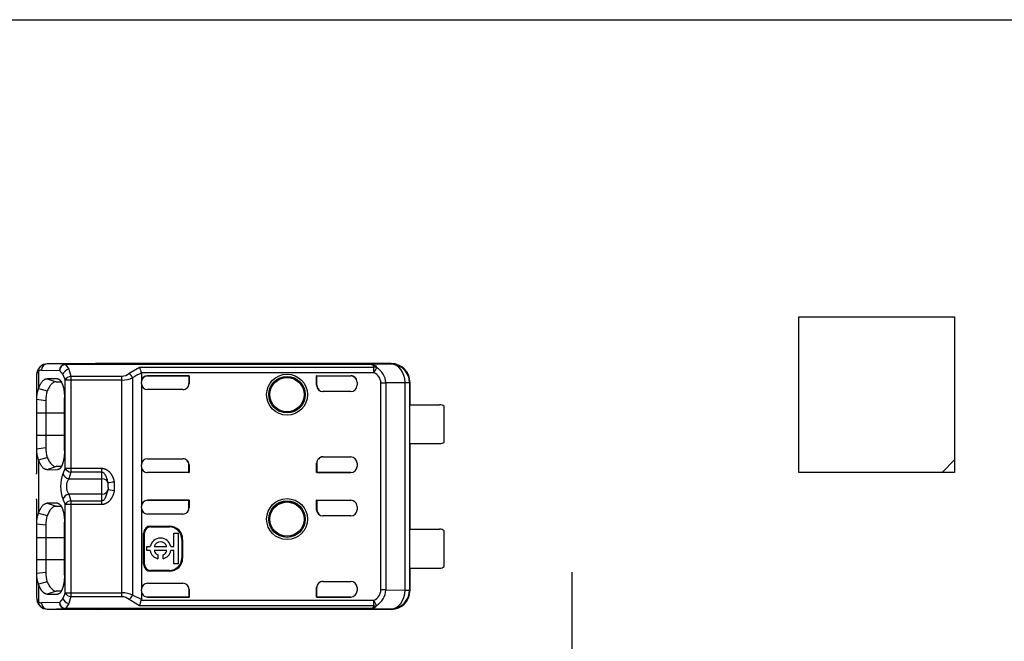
# Model space of a CAD drawing. Header units: millimetres. Extents: x 7 to 819, y 15 to 587.
# Tile 40 of 45: x 494 to 526, y 435 to 455. Entities that reach past the tile are written whole.
import ezdxf
from ezdxf.enums import TextEntityAlignment as Align
from ezdxf.lldxf.tags import DXFTag

# ---------------------------------------------------------------- set-up
doc = ezdxf.new("R2010")
doc.units = ezdxf.units.MM
doc.layers.add('Default', color=7, linetype='Continuous')
doc.layers.add('RECLED_173X50MM_', color=7, linetype='Continuous')
doc.styles.add('SEACAD_Arial', font='arial.ttf')
tags = doc.linetypes.add('CENTER2', pattern=[28.575, 19.05, -3.175, 3.175, -3.175]).pattern_tags.tags
tags[10:11] = [DXFTag(74, 4), DXFTag(75, 0), DXFTag(340, '0'), DXFTag(46, 0.0), DXFTag(50, 0.0), DXFTag(44, 0.0), DXFTag(45, 0.0)]
tags[8:9] = [DXFTag(74, 4), DXFTag(75, 0), DXFTag(340, '0'), DXFTag(46, 0.0), DXFTag(50, 0.0), DXFTag(44, 0.0), DXFTag(45, 0.0)]
tags[6:7] = [DXFTag(74, 4), DXFTag(75, 0), DXFTag(340, '0'), DXFTag(46, 0.0), DXFTag(50, 0.0), DXFTag(44, 0.0), DXFTag(45, 0.0)]
tags[4:5] = [DXFTag(74, 4), DXFTag(75, 0), DXFTag(340, '0'), DXFTag(46, 0.0), DXFTag(50, 0.0), DXFTag(44, 0.0), DXFTag(45, 0.0)]
doc.dimstyles.new('ISO', dxfattribs={"dimtxt": 3.5, "dimasz": 3.5, "dimexe": 1.75, "dimexo": 0, "dimgap": 0.875, "dimtad": 1, "dimtxsty": 'SEACAD_Arial', "dimblk1": '_SE_FILLED', "dimblk2": '_SE_FILLED', "dimsah": 1, "dimcen": 1.75, "dimadec": 0, "dimazin": 0, "dimtfac": 0.5, "dimtdec": 3, "dimtmove": 0, "dimatfit": 3, "dimfxl": 1, "dimarcsym": 0})

# ---------------------------------------------------------------- blocks, each defined once
blk = doc.blocks.new('SEANNOT_GROUP59')
at = {"layer": 'Default', "color": 7, "linetype": 'CENTER2'}
for p, q in [((511.949, 436.816), (511.949, 422.816)), ((518.949, 429.816), (504.949, 429.816))]:
    blk.add_line(p, q, dxfattribs=at)
blk = doc.blocks.new('SE5')
at = {"layer": 'RECLED_173X50MM_', "color": 7, "linetype": 'Continuous'}
for p, q in [((489.249, 454.566), (661.449, 454.566)), ((519.249, 445.016), (524.249, 445.016)), ((519.249, 440.016), (519.249, 445.016)), ((524.249, 445.016), (524.249, 440.416)), ((495.673, 443.492), (495.092, 443.506)), ((496.699, 443.506), (495.092, 443.506)), ((495.673, 443.492), (505.461, 443.492)), ((495.673, 443.492), (495.673, 443.487)), ((495.673, 443.488), (495.78, 443.331)), ((505.461, 443.487), (495.673, 443.487)), ((495.78, 443.333), (495.853, 443.107)), ((496.692, 443.506), (496.699, 443.506)), ((506.149, 443.516), (496.699, 443.516)), ((496.699, 443.516), (496.699, 443.506)), ((497.72, 443.202), (498.052, 443.401)), ((498.052, 443.401), (505.589, 443.401)), ((506.133, 443.499), (505.461, 443.492)), ((505.461, 443.487), (505.461, 443.492)), ((505.589, 443.222), (505.589, 443.401)), ((505.67, 443.377), (505.675, 443.386)), ((506.133, 443.499), (506.149, 443.516)), ((494.749, 443.11), (494.749, 442.356)), ((494.81, 443.265), (494.81, 442.71)), ((494.904, 443.306), (495.485, 443.292)), ((495.094, 443.028), (495.376, 442.928)), ((495.422, 443.026), (495.094, 443.028)), ((495.484, 443.292), (495.591, 443.165)), ((495.591, 443.165), (495.665, 442.981)), ((495.853, 443.107), (497.493, 443.107)), ((495.853, 443.107), (495.853, 442.981)), ((497.493, 442.981), (497.493, 443.107)), ((497.833, 443.059), (497.833, 436.072)), ((505.589, 443.222), (498.114, 443.222)), ((498.116, 443.203), (498.116, 442.921)), ((499.649, 443.121), (498.316, 443.121)), ((498.316, 443.121), (498.316, 443.12)), ((498.316, 443.12), (499.642, 443.12)), ((499.642, 443.12), (499.649, 443.121)), ((499.642, 443.12), (499.642, 442.869)), ((499.649, 443.121), (499.649, 442.876)), ((503.749, 442.816), (503.749, 443.121)), ((503.749, 443.121), (504.849, 443.121)), ((503.756, 443.12), (503.749, 443.121)), ((503.756, 442.816), (503.756, 443.12)), ((503.756, 443.12), (504.849, 443.12)), ((504.849, 443.12), (504.849, 443.121)), ((494.809, 442.708), (495.091, 442.636)), ((495.377, 442.928), (495.535, 442.927)), ((495.665, 440.15), (495.665, 442.981)), ((495.853, 442.981), (495.665, 442.981)), ((497.493, 442.981), (495.853, 442.981)), ((495.853, 442.981), (495.853, 440.15)), ((497.493, 436.15), (497.493, 442.981)), ((498.116, 442.876), (498.116, 442.921)), ((498.116, 442.876), (498.116, 440.255)), ((498.116, 442.876), (498.116, 442.875)), ((499.642, 442.869), (499.649, 442.876)), ((503.749, 442.816), (503.756, 442.816)), ((505.049, 442.921), (505.049, 442.816)), ((505.817, 436.239), (505.817, 442.892)), ((506.592, 442.898), (505.97, 442.893)), ((505.97, 442.893), (505.97, 436.238)), ((506.733, 442.899), (506.592, 442.899)), ((506.592, 436.233), (506.592, 442.899)), ((506.733, 442.899), (506.734, 442.901)), ((506.733, 442.899), (506.733, 436.232)), ((506.749, 442.916), (506.734, 442.916)), ((506.734, 442.916), (506.734, 442.901)), ((506.749, 442.916), (506.749, 442.191)), ((495.644, 440.716), (495.644, 442.416)), ((499.449, 442.676), (498.316, 442.676)), ((504.849, 442.616), (503.949, 442.616)), ((494.749, 442.356), (494.749, 441.916)), ((495.048, 442.317), (494.75, 442.356)), ((495.048, 442.317), (495.048, 441.916)), ((506.747, 440.941), (506.747, 442.191)), ((506.747, 442.191), (507.699, 442.191)), ((507.849, 440.991), (507.849, 442.141)), ((495.048, 441.916), (494.749, 441.916)), ((494.749, 441.916), (494.749, 441.216)), ((495.644, 441.916), (495.048, 441.916)), ((495.048, 441.916), (495.048, 441.216)), ((494.749, 441.216), (494.749, 440.775)), ((494.749, 441.216), (495.048, 441.216)), ((495.048, 441.216), (495.048, 440.814)), ((495.048, 441.216), (495.644, 441.216)), ((494.75, 440.775), (495.048, 440.814)), ((506.747, 440.941), (507.699, 440.941)), ((506.749, 440.941), (506.749, 438.191)), ((494.749, 440.776), (494.749, 439.986)), ((494.809, 440.424), (495.091, 440.496)), ((503.949, 440.516), (504.849, 440.516)), ((494.81, 440.422), (494.81, 438.709)), ((495.376, 440.203), (495.094, 440.103)), ((495.536, 440.204), (495.377, 440.203)), ((498.116, 440.21), (498.116, 440.255)), ((498.116, 440.21), (498.116, 438.921)), ((498.316, 440.455), (499.449, 440.455)), ((499.642, 440.011), (499.642, 440.262)), ((499.642, 440.262), (499.649, 440.255)), ((499.649, 440.255), (499.649, 440.01)), ((503.749, 440.01), (503.749, 440.316)), ((503.756, 440.316), (503.749, 440.316)), ((503.756, 440.316), (503.756, 440.011)), ((505.049, 440.316), (505.049, 440.21)), ((524.249, 440.416), (523.849, 440.016)), ((524.249, 440.416), (524.249, 440.016)), ((494.75, 439.96), (494.749, 439.986)), ((495.093, 440.103), (495.422, 440.106)), ((495.665, 440.15), (495.597, 439.976)), ((495.665, 440.15), (495.853, 440.15)), ((495.853, 440.024), (495.785, 439.811)), ((495.853, 440.15), (496.849, 440.15)), ((495.853, 440.15), (495.853, 440.024)), ((496.849, 440.024), (495.853, 440.024)), ((496.849, 440.024), (496.849, 440.15)), ((496.849, 439.812), (496.849, 440.024)), ((498.316, 440.011), (498.316, 440.01)), ((499.642, 440.011), (498.316, 440.011)), ((499.649, 440.01), (498.316, 440.01)), ((499.642, 440.011), (499.649, 440.01)), ((503.756, 440.011), (503.749, 440.01)), ((504.849, 440.01), (503.749, 440.01)), ((503.756, 440.011), (504.849, 440.011)), ((504.849, 440.01), (504.849, 440.011)), ((523.849, 440.016), (519.249, 440.016)), ((524.249, 440.016), (523.849, 440.016)), ((495.785, 439.812), (496.849, 439.812)), ((496.849, 439.319), (496.849, 439.812)), ((497.049, 439.554), (497.046, 439.677)), ((497.048, 439.537), (497.049, 439.454)), ((497.049, 439.537), (497.049, 439.554)), ((497.243, 439.707), (497.243, 439.424)), ((495.785, 439.32), (495.853, 439.107)), ((496.849, 439.319), (495.785, 439.319)), ((496.849, 439.107), (496.849, 439.319)), ((496.978, 439.23), (497.046, 439.454)), ((497.243, 439.424), (497.046, 439.454)), ((494.749, 439.145), (494.75, 439.171)), ((494.749, 439.145), (494.749, 438.356)), ((495.094, 439.028), (495.376, 438.928)), ((495.422, 439.026), (495.094, 439.028)), ((495.377, 438.928), (495.535, 438.927)), ((495.597, 439.155), (495.665, 438.981)), ((495.665, 436.15), (495.665, 438.981)), ((495.853, 438.981), (495.665, 438.981)), ((495.853, 439.107), (495.853, 438.981)), ((495.853, 439.107), (496.849, 439.107)), ((496.849, 438.981), (495.853, 438.981)), ((495.853, 438.981), (495.853, 436.15)), ((496.849, 438.981), (496.849, 439.107)), ((498.116, 438.876), (498.116, 438.921)), ((499.649, 439.121), (498.316, 439.121)), ((498.316, 439.121), (498.316, 439.12)), ((498.316, 439.12), (499.642, 439.12)), ((499.642, 439.12), (499.649, 439.121)), ((499.642, 438.869), (499.642, 439.12)), ((499.649, 439.121), (499.649, 438.876)), ((503.749, 438.816), (503.749, 439.121)), ((503.749, 439.121), (504.849, 439.121)), ((503.756, 439.12), (503.749, 439.121)), ((503.756, 439.12), (503.756, 438.816)), ((503.756, 439.12), (504.849, 439.12)), ((504.849, 439.12), (504.849, 439.121)), ((505.049, 438.921), (505.049, 438.816)), ((494.809, 438.707), (495.091, 438.636)), ((498.116, 438.876), (498.116, 436.255)), ((499.449, 438.676), (498.316, 438.676)), ((499.642, 438.869), (499.649, 438.876)), ((503.749, 438.816), (503.756, 438.816)), ((504.849, 438.616), (503.949, 438.616)), ((494.749, 438.356), (494.749, 437.916)), ((495.048, 438.317), (494.75, 438.356)), ((495.048, 438.317), (495.048, 437.916)), ((495.644, 436.716), (495.644, 438.416)), ((498.416, 438.292), (499.016, 438.292)), ((498.416, 438.292), (498.416, 438.266)), ((498.416, 438.266), (499.016, 438.266)), ((499.016, 438.266), (499.016, 438.292)), ((498.189, 437.066), (498.189, 438.066)), ((498.216, 438.066), (498.189, 438.066)), ((498.216, 437.066), (498.216, 438.066)), ((499.164, 437.634), (499.164, 438.062)), ((499.164, 438.062), (499.297, 438.062)), ((499.297, 438.062), (499.297, 437.074)), ((506.747, 436.941), (506.747, 438.191)), ((506.747, 438.191), (507.699, 438.191)), ((507.849, 436.991), (507.849, 438.141)), ((495.048, 437.916), (494.749, 437.916)), ((494.749, 437.916), (494.749, 437.216)), ((495.644, 437.916), (495.048, 437.916)), ((495.048, 437.916), (495.048, 437.216)), ((498.297, 437.502), (498.297, 437.634)), ((498.297, 437.634), (498.4, 437.634)), ((498.525, 437.634), (498.938, 437.634)), ((499.062, 437.634), (499.164, 437.634)), ((499.442, 437.866), (499.416, 437.866)), ((499.416, 437.866), (499.416, 437.266)), ((499.442, 437.866), (499.442, 437.266)), ((498.4, 437.502), (498.297, 437.502)), ((498.938, 437.502), (498.525, 437.502)), ((498.648, 437.367), (498.648, 437.241)), ((498.814, 437.241), (498.814, 437.367)), ((499.164, 437.502), (499.062, 437.502)), ((499.164, 437.074), (499.164, 437.502)), ((494.749, 437.216), (495.048, 437.216)), ((494.749, 437.216), (494.749, 436.775)), ((495.048, 437.216), (495.048, 436.814)), ((495.048, 437.216), (495.644, 437.216)), ((498.189, 437.066), (498.216, 437.066)), ((499.297, 437.074), (499.164, 437.074)), ((499.416, 437.266), (499.442, 437.266)), ((494.749, 436.776), (494.749, 436.021)), ((494.75, 436.775), (495.048, 436.814)), ((499.016, 436.866), (498.416, 436.866)), ((498.416, 436.866), (498.416, 436.839)), ((499.016, 436.839), (498.416, 436.839)), ((499.016, 436.839), (499.016, 436.866)), ((506.747, 436.941), (507.699, 436.941)), ((506.749, 436.941), (506.749, 436.216)), ((495.091, 436.496), (494.809, 436.424)), ((494.81, 436.421), (494.81, 435.866)), ((498.316, 436.455), (499.449, 436.455)), ((503.949, 436.516), (504.849, 436.516)), ((495.093, 436.103), (495.422, 436.106)), ((495.376, 436.203), (495.094, 436.103)), ((495.536, 436.204), (495.377, 436.203)), ((495.665, 436.15), (495.591, 435.966)), ((495.665, 436.15), (495.853, 436.15)), ((495.853, 436.15), (497.493, 436.15)), ((495.853, 436.15), (495.853, 436.024)), ((497.493, 436.024), (497.493, 436.15)), ((498.116, 435.928), (497.833, 436.072)), ((498.116, 436.256), (498.116, 436.255)), ((498.116, 436.21), (498.116, 436.255)), ((498.116, 436.21), (498.116, 435.928)), ((499.642, 436.263), (499.642, 436.011)), ((499.642, 436.263), (499.649, 436.255)), ((499.649, 436.255), (499.649, 436.01)), ((503.749, 436.01), (503.749, 436.316)), ((503.756, 436.316), (503.749, 436.316)), ((503.756, 436.011), (503.756, 436.316)), ((505.049, 436.316), (505.049, 436.21)), ((505.97, 436.238), (506.592, 436.233)), ((506.592, 436.232), (506.733, 436.232)), ((506.734, 436.23), (506.733, 436.232)), ((506.734, 436.23), (506.734, 436.216)), ((506.734, 436.216), (506.749, 436.216)), ((495.485, 435.839), (494.904, 435.825)), ((495.591, 435.966), (495.484, 435.839)), ((495.78, 435.8), (495.673, 435.643)), ((495.853, 436.024), (495.78, 435.799)), ((495.853, 436.024), (497.493, 436.024)), ((498.056, 435.73), (497.72, 435.931)), ((498.116, 435.928), (498.114, 435.909)), ((498.114, 435.909), (505.589, 435.909)), ((498.316, 436.011), (499.642, 436.011)), ((498.316, 436.011), (498.316, 436.01)), ((499.649, 436.01), (498.316, 436.01)), ((499.642, 436.011), (499.649, 436.01)), ((503.756, 436.011), (503.749, 436.01)), ((504.849, 436.01), (503.749, 436.01)), ((503.756, 436.011), (504.849, 436.011)), ((504.849, 436.01), (504.849, 436.011)), ((505.589, 435.73), (505.589, 435.909)), ((505.675, 435.744), (505.589, 435.909)), ((495.092, 435.625), (495.673, 435.639)), ((495.092, 435.625), (496.699, 435.625)), ((495.673, 435.644), (495.673, 435.639)), ((505.465, 435.644), (495.673, 435.644)), ((505.461, 435.639), (495.673, 435.639)), ((496.699, 435.625), (496.692, 435.625)), ((496.699, 435.625), (496.699, 435.616)), ((506.149, 435.616), (496.699, 435.616)), ((505.589, 435.73), (498.056, 435.73)), ((505.461, 435.639), (505.461, 435.645)), ((505.461, 435.639), (506.133, 435.632)), ((506.149, 435.616), (506.133, 435.632))]:
    blk.add_line(p, q, dxfattribs=at)
for centre, radius in [((502.799, 442.516), 0.657), ((502.799, 442.516), 0.586), ((502.799, 442.516), 0.552), ((502.799, 442.516), 0.55), ((502.799, 438.516), 0.657), ((502.799, 438.516), 0.586), ((502.799, 438.516), 0.552), ((502.799, 438.516), 0.55)]:
    blk.add_circle(centre, radius, dxfattribs=at)
for centre, radius, start, end in [((495.137, 443.138), 0.389, 134.5296, 185.5499), ((494.975, 443.289), 0.167, 132.1309, 188.1826), ((495.093, 443.172), 0.334, 89.1865, 133.9556), ((495.098, 443.311), 0.195, 92.0087, 181.5161), ((495.692, 443.281), 0.207, 95.1634, 176.886), ((495.832, 443.083), 0.254, 101.8825, 161.2489), ((497.69, 443.175), 0.427, 6.3282, 31.9727), ((505.597, 443.188), 0.213, 68.684, 92.1305), ((507.49, 442.333), 2.098, 150.1716, 154.9417), ((505.378, 442.874), 0.593, 1.8615, 59.9189), ((506.133, 442.899), 0.6, 0.0044, 89.9972), ((495.883, 442.86), 0.249, 96.7449, 150.7545), ((497.473, 443.474), 0.368, 273.146, 312.1839), ((497.483, 443.81), 0.829, 270.6971, 294.9694), ((498.602, 441.905), 1.386, 110.5133, 123.6746), ((505.428, 442.867), 0.39, 3.7903, 65.5152), ((495.5, 442.409), 0.753, 156.4762, 184.0959), ((504.849, 442.816), 0.2, 270, 0), ((505.852, 458.714), 15.822, 269.8734, 270.4283), ((496.191, 442.327), 1.143, 164.232, 180.5091), ((507.699, 441.941), 0.25, 53.1301, 90), ((496.041, 440.785), 0.994, 178.2676, 197.0336), ((507.699, 441.191), 0.25, 270, 306.8699), ((495.501, 440.722), 0.754, 175.9429, 203.5178), ((504.849, 440.316), 0.2, 0, 90), ((496.622, 439.566), 1.103, 158.1482, 201.8519), ((495.838, 440.062), 0.256, 199.6387, 258.0335), ((495.883, 440.272), 0.249, 209.2525, 263.2419), ((498.005, 434.014), 5.744, 97.6278, 99.6123), ((495.838, 439.069), 0.256, 101.966, 160.3614), ((495.883, 438.86), 0.249, 96.7563, 150.7508), ((495.5, 438.409), 0.753, 156.4965, 184.0897), ((496.191, 438.327), 1.143, 164.2319, 180.5087), ((504.849, 438.816), 0.2, 270, 0), ((498.416, 438.066), 0.226, 90, 180), ((498.416, 438.066), 0.2, 90, 180), ((499.016, 437.866), 0.426, 0, 90), ((499.016, 437.866), 0.4, 0, 90), ((507.699, 437.941), 0.25, 53.1301, 90), ((498.731, 437.568), 0.337, 11.3273, 168.6727), ((498.731, 437.568), 0.217, 17.7847, 162.2153), ((498.731, 437.568), 0.337, 191.3273, 255.7958), ((498.731, 437.568), 0.217, 197.7847, 247.568), ((498.731, 437.568), 0.337, 284.2042, 348.6727), ((498.731, 437.568), 0.217, 292.432, 342.2153), ((498.416, 437.066), 0.226, 180, 270), ((498.416, 437.066), 0.2, 180, 270), ((499.016, 437.266), 0.4, 270, 0), ((499.016, 437.266), 0.426, 270, 0), ((495.502, 436.722), 0.755, 175.9562, 203.5038), ((496.042, 436.785), 0.995, 178.278, 197.0155), ((507.699, 437.191), 0.25, 270, 306.8699), ((504.849, 436.316), 0.2, 0, 90), ((495.883, 436.271), 0.249, 209.2436, 263.2579), ((497.483, 435.318), 0.832, 65.069, 89.2656), ((497.458, 436.254), 0.417, 308.8785, 334.1068), ((505.428, 436.264), 0.39, 294.4383, 356.2585), ((505.389, 436.25), 0.581, 299.457, 358.8399), ((505.852, 420.458), 15.781, 89.5705, 90.1268), ((506.133, 436.232), 0.6, 270.004, 359.9956), ((495.14, 435.994), 0.391, 174.661, 225.2491), ((494.976, 435.842), 0.168, 171.8708, 227.8742), ((495.098, 435.82), 0.195, 178.4846, 267.9947), ((495.692, 435.85), 0.207, 183.114, 264.8372), ((495.841, 436.058), 0.266, 200.2713, 256.613), ((497.474, 435.658), 0.366, 47.8736, 87.0003), ((497.287, 436.078), 0.844, 335.6621, 348.4704), ((505.598, 435.943), 0.213, 267.5509, 291.0364), ((495.094, 435.959), 0.334, 226.0973, 270.7932)]:
    blk.add_arc(centre, radius, start, end, dxfattribs=at)
for centre, major_axis, ratio, start_param, end_param in [((495.673, 443.292), (-0.005, -0.2), 0.939661, 3.166998, 4.734916), ((496.699, 442.915), (0, -0.6), 0.999962, 3.141593, 3.321418), ((506.133, 442.899), (0.006, -0.6), 0.766027, 1.562157, 3.128038), ((506.149, 442.915), (-0.424, -0.424), 0.999924, 2.356207, 3.926956), ((494.901, 442.406), (0, -0.9), 0.34204, 3.132956, 3.443003), ((498.316, 442.921), (0, -0.2), 0.999994, 3.141593, 4.712389), ((498.316, 442.92), (0, -0.2), 0.999994, 3.141593, 4.712389), ((504.849, 442.921), (0, -0.2), 0.999994, 1.570796, 3.141593), ((504.849, 442.92), (0, -0.2), 0.999994, 1.57081, 3.141593), ((498.316, 442.876), (0, -0.2), 0.999848, 4.712389, 6.283185), ((499.449, 442.876), (-0.141, -0.141), 0.999695, 0.785246, 2.356347), ((499.442, 442.869), (-0.141, -0.141), 0.999695, 1.570796, 2.356347), ((503.949, 442.816), (0.2, 0), 0.999848, 3.141593, 4.712389), ((503.956, 442.816), (0.2, 0), 0.999848, 3.141593, 4.712389), ((503.949, 440.316), (0.2, 0), 0.999848, 1.570796, 3.141593), ((503.956, 440.316), (0.2, 0), 0.999848, 1.570796, 3.141593), ((498.316, 440.255), (0, 0.2), 0.999848, 0, 1.570796), ((498.316, 440.211), (0, 0.2), 0.999994, 1.570796, 3.141593), ((498.316, 440.21), (0, 0.2), 0.999994, 1.570796, 3.141593), ((499.449, 440.255), (-0.141, 0.141), 0.999695, 3.926838, 5.497939), ((499.442, 440.262), (-0.141, 0.141), 0.999695, 3.926838, 4.712389), ((504.849, 440.211), (0, 0.2), 0.999994, 3.141593, 4.712389), ((504.849, 440.21), (0, 0.2), 0.999994, 3.141593, 4.712389), ((496.849, 439.648), (-0.2, 0), 0.821429, 3.324108, 4.712389), ((496.849, 439.483), (0.2, 0), 0.821429, 4.712389, 6.100671), ((498.316, 438.921), (0, -0.2), 0.999994, 3.141593, 4.712389), ((498.316, 438.92), (0, -0.2), 0.999994, 3.141593, 4.712389), ((504.849, 438.921), (0, -0.2), 0.999994, 1.570796, 3.141593), ((504.849, 438.92), (0, -0.2), 0.999994, 1.570796, 3.141593), ((498.316, 438.876), (0, -0.2), 0.999848, 4.712389, 6.283185), ((499.449, 438.876), (-0.141, -0.141), 0.999695, 0.785246, 2.356347), ((499.442, 438.869), (-0.141, -0.141), 0.999695, 1.570796, 2.356347), ((503.949, 438.816), (0.2, 0), 0.999848, 3.141593, 4.712389), ((503.956, 438.816), (0.2, 0), 0.999848, 3.141593, 4.712389), ((498.316, 436.255), (0, 0.2), 0.999848, 0, 1.570796), ((499.449, 436.255), (-0.141, 0.141), 0.999695, 3.926839, 5.497939), ((499.442, 436.262), (-0.141, 0.141), 0.999695, 3.932239, 4.712389), ((503.949, 436.316), (0.2, 0), 0.999848, 1.570796, 3.141593), ((503.956, 436.316), (0.2, 0), 0.999848, 1.570796, 3.141593), ((498.316, 436.211), (0, 0.2), 0.999994, 1.570796, 3.141593), ((498.316, 436.21), (0, 0.2), 0.999994, 1.570796, 3.141593), ((504.849, 436.211), (0, 0.2), 0.999994, 3.141593, 4.712375), ((504.849, 436.21), (0, 0.2), 0.999994, 3.141593, 4.712389), ((506.133, 436.232), (-0.006, -0.6), 0.766027, 0.013567, 1.579437), ((506.149, 436.216), (-0.424, 0.424), 0.999924, 2.35623, 3.926978), ((494.902, 436.727), (0.001, 0.902), 0.342128, 2.840923, 3.150345), ((495.673, 435.839), (0.005, -0.2), 0.939661, 4.689874, 6.25773), ((496.699, 436.216), (0, -0.6), 0.999962, 6.103357, 6.283185)]:
    blk.add_ellipse(centre, major_axis=major_axis, ratio=ratio, start_param=start_param, end_param=end_param, dxfattribs=at)
for points, degree, knots in [([(505.461, 443.492), (505.476, 443.492), (505.504, 443.491), (505.543, 443.486), (505.576, 443.478), (505.611, 443.463), (505.646, 443.436), (505.664, 443.405), (505.675, 443.386)], 3, [0, 0, 0, 0, 0.122213, 0.238697, 0.352336, 0.466228, 0.688748, 1, 1, 1, 1]), ([(505.589, 443.401), (505.587, 443.412), (505.583, 443.433), (505.567, 443.456), (505.541, 443.472), (505.506, 443.482), (505.476, 443.485), (505.461, 443.487)], 3, [0, 0, 0, 0, 0.264912, 0.488067, 0.676456, 0.841557, 1, 1, 1, 1]), ([(494.81, 443.265), (494.801, 443.258), (494.785, 443.245), (494.768, 443.218), (494.757, 443.187), (494.75, 443.151), (494.75, 443.124), (494.749, 443.11)], 3, [0, 0, 0, 0, 0.206395, 0.408543, 0.607471, 0.804252, 1, 1, 1, 1]), ([(495.423, 443.026), (495.515, 443.018), (495.58, 442.844), (495.644, 442.67), (495.645, 442.416)], 2, [0, 0, 0, 0.5, 0.5, 1, 1, 1]), ([(495.376, 442.928), (495.363, 442.927), (495.335, 442.926), (495.296, 442.91), (495.259, 442.887), (495.211, 442.843), (495.154, 442.768), (495.112, 442.68), (495.091, 442.637)], 3, [0, 0, 0, 0, 0.131621, 0.259651, 0.384099, 0.504973, 0.752584, 1, 1, 1, 1]), ([(495.091, 440.494), (495.101, 440.473), (495.122, 440.428), (495.156, 440.368), (495.194, 440.314), (495.235, 440.267), (495.279, 440.231), (495.326, 440.207), (495.359, 440.204), (495.376, 440.204)], 3, [0, 0, 0, 0, 0.119189, 0.246257, 0.381214, 0.524065, 0.674813, 0.833459, 1, 1, 1, 1]), ([(495.644, 440.716), (495.644, 440.47), (495.581, 440.289), (495.516, 440.106), (495.422, 440.105)], 2, [0, 0, 0, 0.5, 0.5, 1, 1, 1]), ([(496.849, 440.15), (496.997, 440.137), (497.104, 440.015), (497.153, 439.959), (497.19, 439.879), (497.225, 439.802), (497.243, 439.707)], 2, [0, 0, 0, 0.5, 0.5, 0.75, 0.75, 1, 1, 1]), ([(497.046, 439.677), (497.042, 439.702), (497.035, 439.752), (497.012, 439.825), (496.985, 439.89), (496.955, 439.945), (496.922, 439.986), (496.887, 440.014), (496.861, 440.021), (496.849, 440.024)], 3, [0, 0, 0, 0, 0.180622, 0.363866, 0.549849, 0.69593, 0.816556, 0.915955, 1, 1, 1, 1]), ([(495.785, 439.812), (495.777, 439.802), (495.759, 439.781), (495.739, 439.741), (495.723, 439.696), (495.713, 439.646), (495.708, 439.594), (495.708, 439.541), (495.713, 439.489), (495.724, 439.439), (495.739, 439.393), (495.759, 439.351), (495.777, 439.33), (495.785, 439.319)], 3, [0, 0, 0, 0, 0.095482, 0.187791, 0.277611, 0.365684, 0.452798, 0.539767, 0.627407, 0.716518, 0.80786, 0.90214, 1, 1, 1, 1]), ([(497.243, 439.424), (497.206, 439.234), (497.101, 439.114), (497.051, 439.056), (496.987, 439.022), (496.923, 438.987), (496.849, 438.981)], 2, [0, 0, 0, 0.5, 0.5, 0.75, 0.75, 1, 1, 1]), ([(496.849, 439.107), (496.857, 439.108), (496.873, 439.109), (496.895, 439.121), (496.921, 439.142), (496.95, 439.179), (496.968, 439.211), (496.978, 439.23)], 3, [0, 0, 0, 0, 0.116292, 0.245911, 0.39736, 0.643352, 1, 1, 1, 1]), ([(495.376, 438.928), (495.363, 438.927), (495.335, 438.926), (495.296, 438.91), (495.259, 438.887), (495.211, 438.843), (495.154, 438.768), (495.112, 438.68), (495.091, 438.637)], 3, [0, 0, 0, 0, 0.131621, 0.259651, 0.384099, 0.504973, 0.752584, 1, 1, 1, 1]), ([(495.423, 439.026), (495.515, 439.018), (495.58, 438.844), (495.644, 438.67), (495.645, 438.416)], 2, [0, 0, 0, 0.5, 0.5, 1, 1, 1]), ([(495.644, 436.716), (495.644, 436.47), (495.581, 436.289), (495.516, 436.106), (495.422, 436.105)], 2, [0, 0, 0, 0.5, 0.5, 1, 1, 1]), ([(495.093, 436.104), (495.014, 436.103), (494.939, 436.188), (494.865, 436.271), (494.81, 436.421)], 2, [0, 0, 0, 0.500227, 0.500227, 1, 1, 1]), ([(495.091, 436.494), (495.101, 436.473), (495.122, 436.428), (495.156, 436.368), (495.194, 436.314), (495.235, 436.267), (495.279, 436.231), (495.326, 436.207), (495.359, 436.204), (495.376, 436.204)], 3, [0, 0, 0, 0, 0.119171, 0.246227, 0.381178, 0.524029, 0.674783, 0.833441, 1, 1, 1, 1]), ([(494.749, 436.021), (494.75, 436.004), (494.751, 435.97), (494.762, 435.927), (494.78, 435.892), (494.799, 435.874), (494.81, 435.866)], 3, [0, 0, 0, 0, 0.244606, 0.491396, 0.742515, 1, 1, 1, 1]), ([(505.675, 435.744), (505.667, 435.73), (505.653, 435.705), (505.627, 435.679), (505.594, 435.659), (505.541, 435.642), (505.488, 435.64), (505.461, 435.639)], 3, [0, 0, 0, 0, 0.233305, 0.418726, 0.557587, 0.771407, 1, 1, 1, 1]), ([(505.465, 435.645), (505.475, 435.646), (505.496, 435.648), (505.523, 435.653), (505.545, 435.662), (505.563, 435.673), (505.576, 435.687), (505.585, 435.706), (505.588, 435.722), (505.589, 435.73)], 3, [0, 0, 0, 0, 0.112815, 0.226906, 0.348689, 0.483486, 0.635254, 0.806782, 1, 1, 1, 1])]:
    blk.add_open_spline(points, degree=degree, knots=knots, dxfattribs=at)
for points, degree in [([(494.81, 442.71), (494.926, 443.028), (495.094, 443.028)], 2), ([(498.116, 443.203), (498.116, 443.205), (498.116, 443.21), (498.115, 443.216), (498.115, 443.22), (498.114, 443.222)], 3), ([(495.093, 440.104), (494.927, 440.102), (494.81, 440.422)], 2), ([(494.81, 438.709), (494.926, 439.028), (495.094, 439.028)], 2)]:
    blk.add_open_spline(points, degree=degree, dxfattribs=at)
blk.add_rational_spline([(497.833, 443.059), (497.807, 443.117), (497.766, 443.168), (497.72, 443.202)], [1.05939443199, 0.980194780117, 0.980201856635, 1.05941566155], degree=3, dxfattribs=at)
blk = doc.blocks.new('DMBLK64')
at = {"layer": 'Default', "linetype": 'Continuous'}
for points in [[(515.449, 393.924), (515.449, 395.091), (511.949, 394.508)], [(530.949, 393.924), (534.449, 394.508), (530.949, 395.091)]]:
    blk.add_hatch(color=7, dxfattribs=at).paths.add_polyline_path(points)
at = {"layer": 'Default', "color": 7, "linetype": 'Continuous'}
for p, q in [((534.449, 452.316), (534.449, 392.758)), ((511.949, 429.816), (511.949, 392.758)), ((511.949, 394.508), (534.449, 394.508))]:
    blk.add_line(p, q, dxfattribs=at)
at = {"layer": 'Default', "color": 7, "linetype": 'Continuous', "style": 'SEACAD_Arial'}
blk.add_text('22,5', height=3.5, dxfattribs=at).set_placement((518.406, 398.883), align=Align.TOP_LEFT)
blk = doc.blocks.new('_SE_FILLED')
at = {"color": 0}
blk.add_line((0, 0), (-1, 0), dxfattribs=at)
blk.add_solid([(0, 0), (-1, -0.1665), (-1, 0.1665), (0, 0)], dxfattribs=at)

msp = doc.modelspace()

# ---------------------------------------------------------------- block references
at = {"layer": 'Default'}
for name in ['SE5', 'SEANNOT_GROUP59']:
    msp.add_blockref(name, (0, 0), dxfattribs=at)

# ---------------------------------------------------------------- dimensions: what is measured, and where the dimension line sits
at = {"layer": 'Default', "color": 7, "linetype": 'Continuous'}
dim = msp.add_linear_dim(base=(534.449, 394.508), p1=(511.949, 429.816), p2=(534.449, 452.316), text='\\A1;<> ', dimstyle='ISO', dxfattribs=at)
dim.commit()
dim.dimension.update_dxf_attribs({"geometry": 'DMBLK64', "text_midpoint": (523.199, 394.508), "dimtype": 160})

doc.saveas('drawing.dxf')
